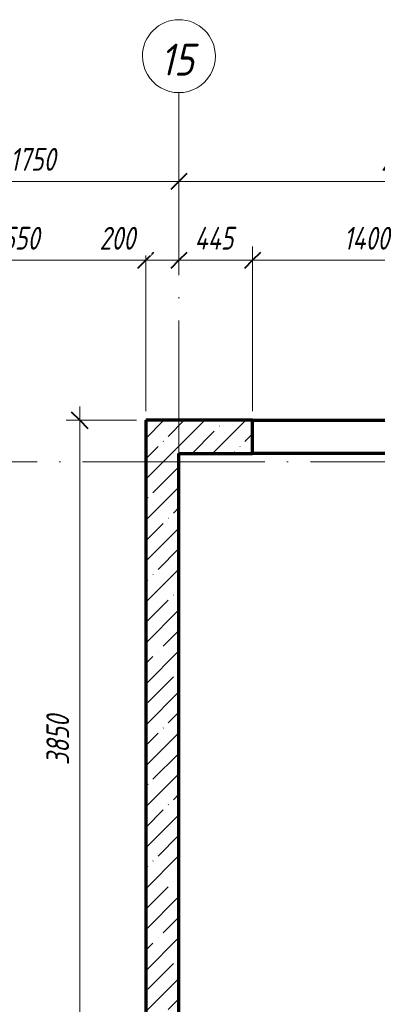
# Model space of a CAD drawing. Header units: millimetres. Extents: x 25602 to 56438, y 6682 to 19066.
# Tile 11 of 14: x 46289 to 48448, y 13128 to 19066. Entities that reach past the tile are written whole.
import ezdxf

# ---------------------------------------------------------------- set-up
doc = ezdxf.new("R2010")
doc.units = ezdxf.units.MM
doc.linetypes.add('ADSK_Линия сетки', pattern=[1375, 1100, -137.5, 0, -137.5])
for name, color, linetype, lineweight in [('A-____-____-DIMS', 211, 'Continuous', 9), ('A-____-____-DIMS-55', 211, 'Continuous', 9), ('A-WALL-____-MCUT', 113, 'Continuous', 50), ('A-WALL-____-OTLN', 113, 'Continuous', 20), ('A-WALL-____-PATT', 111, 'Continuous', 50), ('S-GRID-____-IDEN', 1, 'Continuous', 20), ('S-GRID-____-OTLN', 1, 'Continuous', 9)]:
    doc.layers.add(name, color=color, linetype=linetype, lineweight=lineweight)
doc.styles.add('GOST Common_I', font='GOST Common Italic.ttf', dxfattribs={"width": 0.9, "height": 192.5})
doc.styles.add('GOST Common_I_1', font='GOST Common Italic.ttf', dxfattribs={"width": 0.8, "height": 137.5})
doc.dimstyles.new('ADSK_Округление_5мм__Узкий_', dxfattribs={"dimscale": 304.8, "dimtxt": 0.453694, "dimasz": 0.324803, "dimexe": 0.270669, "dimexo": 0.000592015, "dimgap": 0.072178, "dimtad": 1, "dimdec": 0, "dimlfac": 304.8, "dimrnd": 5, "dimdsep": 46, "dimtxsty": 'GOST Common_I_1', "dimblk1": 'OBLIQUE', "dimblk2": 'OBLIQUE', "dimsah": 1, "dimcen": 0.09, "dimdle": 0.270669, "dimazin": 0, "dimtfac": 1, "dimtdec": 4, "dimtix": 1, "dimtmove": 1, "dimatfit": 3, "dimfxl": 1, "dimtvp": 1, "dimtfill": 1, "dimtolj": 1, "dimtzin": 0, "dimlwd": 20, "dimlwe": 20, "dimarcsym": 2})
doc.dimstyles.new('ADSK_Округление_5мм__Узкий__1', dxfattribs={"dimscale": 304.8, "dimtxt": 0.453694, "dimasz": 0.324803, "dimexe": 0.270669, "dimexo": 0.000592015, "dimgap": 0.072178, "dimtad": 1, "dimdec": 0, "dimlfac": 304.8, "dimrnd": 5, "dimdsep": 46, "dimtxsty": 'GOST Common_I_1', "dimblk1": 'OBLIQUE', "dimblk2": 'OBLIQUE', "dimsah": 1, "dimcen": 0.09, "dimdle": 0.270669, "dimazin": 0, "dimtfac": 1, "dimtdec": 4, "dimtix": 1, "dimtmove": 0, "dimatfit": 3, "dimfxl": 1, "dimtvp": 1, "dimtfill": 1, "dimtolj": 1, "dimtzin": 0, "dimlwd": 20, "dimlwe": 20, "dimarcsym": 2})
pattern_1 = [(45, (16130.72, 8588.57), (-123.4785, 123.4785), []), (45, (16254.2, 8588.57), (-123.4785, 123.4785), [218.281, -43.656, 1.844, -41.812])]

# ---------------------------------------------------------------- blocks, each defined once
blk = doc.blocks.new('Ось сетки - Круг_Ø8 мм-6408-КЖ1_ПЭ_ВЭ15_Опалубка_Стены')
at = {"layer": 'S-GRID-____-IDEN'}
for start, end in [(90, 270), (270, 90)]:
    blk.add_arc((25822.1, 9000), 220, start, end, dxfattribs=at)
blk = doc.blocks.new('DIMBLOCK22-КЖ1_ПЭ_ВЭ15_Опалубка_Стены')
at = {"layer": 'A-____-____-DIMS-55', "lineweight": 40}
for p, q in [((45500, 18090.7), (45549.5, 18140.2)), ((47250, 18090.7), (47299.5, 18140.2)), ((45500, 18090.7), (45450.5, 18041.2)), ((47250, 18090.7), (47200.5, 18041.2))]:
    blk.add_line(p, q, dxfattribs=at)
at = {"layer": 'A-____-____-DIMS-55', "lineweight": 20}
for p, q in [((45500, 18090.7), (45500, 18105.7)), ((45500, 18090.7), (47250, 18090.7)), ((45500, 18090.7), (45500, 18008.2)), ((47250, 18090.7), (47250, 18105.7)), ((47250, 18090.7), (47250, 18008.2))]:
    blk.add_line(p, q, dxfattribs=at)
at = {"layer": 'A-____-____-DIMS-55', "color": 0, "lineweight": 20, "insert": (46230.9, 18292.4), "char_height": 137.5, "width": 345.949, "attachment_point": 1, "line_spacing_factor": 1.022761, "style": 'GOST Common_I_1', "bg_fill": 3, "box_fill_scale": 1.25, "bg_fill_color": 256, "bg_fill_true_color": 13158600, "bg_fill_transparency": 0}
blk.add_mtext('1750', dxfattribs=at)
blk = doc.blocks.new('_Oblique')
at = {"color": 0, "linetype": 'ByBlock', "lineweight": -2}
blk.add_line((-0.5, -0.5), (0.5, 0.5), dxfattribs=at)
blk = doc.blocks.new('DIMBLOCK23-КЖ1_ПЭ_ВЭ15_Опалубка_Стены')
at = {"layer": 'A-____-____-DIMS-55', "lineweight": 40}
for p, q in [((47250, 18090.7), (47299.5, 18140.2)), ((50000, 18090.7), (50049.5, 18140.2)), ((47250, 18090.7), (47200.5, 18041.2)), ((50000, 18090.7), (49950.5, 18041.2))]:
    blk.add_line(p, q, dxfattribs=at)
at = {"layer": 'A-____-____-DIMS-55', "lineweight": 20}
for p, q in [((47250, 18090.7), (47250, 18105.7)), ((47250, 18090.7), (50000, 18090.7)), ((47250, 18090.7), (47250, 18008.2)), ((50000, 18090.7), (50000, 18105.7)), ((50000, 18090.7), (50000, 18008.2))]:
    blk.add_line(p, q, dxfattribs=at)
at = {"layer": 'A-____-____-DIMS-55', "color": 0, "lineweight": 20, "insert": (48470.3, 18292.4), "char_height": 137.5, "width": 371.262, "attachment_point": 1, "line_spacing_factor": 1.022761, "style": 'GOST Common_I_1', "bg_fill": 3, "box_fill_scale": 1.25, "bg_fill_color": 256, "bg_fill_true_color": 13158600, "bg_fill_transparency": 0}
blk.add_mtext('2750', dxfattribs=at)
blk = doc.blocks.new('DIMBLOCK59-КЖ1_ПЭ_ВЭ15_Опалубка_Стены')
at = {"layer": 'A-____-____-DIMS-55', "lineweight": 40}
for p, q in [((46651.7, 16650), (46602.2, 16699.5)), ((46651.7, 16650), (46701.2, 16600.5)), ((46651.7, 12800), (46602.2, 12849.5)), ((46651.7, 12800), (46701.2, 12750.5))]:
    blk.add_line(p, q, dxfattribs=at)
at = {"layer": 'A-____-____-DIMS-55', "lineweight": 20}
for p, q in [((46651.7, 12800), (46651.7, 16732.5)), ((46651.7, 16650), (46569.2, 16650)), ((46651.7, 16650), (46995, 16650)), ((46651.7, 12800), (46636.7, 12800)), ((46651.7, 12800), (46734.2, 12800))]:
    blk.add_line(p, q, dxfattribs=at)
at = {"layer": 'A-____-____-DIMS-55', "color": 0, "lineweight": 20, "insert": (46450, 14570.3), "char_height": 137.5, "width": 371.262, "attachment_point": 1, "rotation": 90, "line_spacing_factor": 1.022761, "style": 'GOST Common_I_1', "bg_fill": 3, "box_fill_scale": 1.25, "bg_fill_color": 256, "bg_fill_true_color": 13158600, "bg_fill_transparency": 0}
blk.add_mtext('3850', dxfattribs=at)
blk = doc.blocks.new('DIMBLOCK70-КЖ1_ПЭ_ВЭ15_Опалубка_Стены')
at = {"layer": 'A-____-____-DIMS-55', "lineweight": 20}
for p, q in [((47050, 17615.1), (47050, 17697.6)), ((45417.5, 17615.1), (47050, 17615.1)), ((45500, 17615.1), (45500, 17630.1)), ((45500, 17615.1), (45500, 17532.6)), ((47050, 17615.1), (47050, 16705))]:
    blk.add_line(p, q, dxfattribs=at)
at = {"layer": 'A-____-____-DIMS-55', "lineweight": 40}
for p, q in [((45500, 17615.1), (45549.5, 17664.6)), ((47050, 17615.1), (47099.5, 17664.6)), ((45500, 17615.1), (45450.5, 17565.6)), ((47050, 17615.1), (47000.5, 17565.6))]:
    blk.add_line(p, q, dxfattribs=at)
at = {"layer": 'A-____-____-DIMS-55', "color": 0, "lineweight": 20, "insert": (46130.9, 17816.8), "char_height": 137.5, "width": 345.949, "attachment_point": 1, "line_spacing_factor": 1.022761, "style": 'GOST Common_I_1', "bg_fill": 3, "box_fill_scale": 1.25, "bg_fill_color": 256, "bg_fill_true_color": 13158600, "bg_fill_transparency": 0}
blk.add_mtext('1550', dxfattribs=at)
blk = doc.blocks.new('DIMBLOCK71-КЖ1_ПЭ_ВЭ15_Опалубка_Стены')
at = {"layer": 'A-____-____-DIMS-55', "lineweight": 20}
for p, q in [((47050, 17615.1), (47050, 17697.6)), ((46770.6, 17615.1), (47030.2, 17615.1)), ((47030.2, 17615.1), (47150, 17615.1)), ((47050, 17615.1), (47250, 17615.1)), ((47050, 17615.1), (47050, 16705)), ((47250, 17615.1), (47250, 17630.1)), ((47250, 17615.1), (47250, 17532.6))]:
    blk.add_line(p, q, dxfattribs=at)
at = {"layer": 'A-____-____-DIMS-55', "lineweight": 40}
for p, q in [((47050, 17615.1), (47099.5, 17664.6)), ((47250, 17615.1), (47299.5, 17664.6)), ((47050, 17615.1), (47000.5, 17565.6)), ((47250, 17615.1), (47200.5, 17565.6))]:
    blk.add_line(p, q, dxfattribs=at)
at = {"layer": 'A-____-____-DIMS-55', "color": 0, "lineweight": 20, "insert": (46770.6, 17816.8), "char_height": 137.5, "width": 278.447, "attachment_point": 1, "line_spacing_factor": 1.022761, "style": 'GOST Common_I_1', "bg_fill": 3, "box_fill_scale": 1.25, "bg_fill_color": 256, "bg_fill_true_color": 13158600, "bg_fill_transparency": 0}
blk.add_mtext('200', dxfattribs=at)
blk = doc.blocks.new('DIMBLOCK72-КЖ1_ПЭ_ВЭ15_Опалубка_Стены')
at = {"layer": 'A-____-____-DIMS-55', "lineweight": 20}
for p, q in [((47695, 17615.1), (47695, 17697.6)), ((47250, 17615.1), (47250, 17630.1)), ((47250, 17615.1), (47695, 17615.1)), ((47250, 17615.1), (47250, 17532.6)), ((47695, 17615.1), (47695, 16705))]:
    blk.add_line(p, q, dxfattribs=at)
at = {"layer": 'A-____-____-DIMS-55', "lineweight": 40}
for p, q in [((47250, 17615.1), (47299.5, 17664.6)), ((47695, 17615.1), (47744.5, 17664.6)), ((47250, 17615.1), (47200.5, 17565.6)), ((47695, 17615.1), (47645.5, 17565.6))]:
    blk.add_line(p, q, dxfattribs=at)
at = {"layer": 'A-____-____-DIMS-55', "color": 0, "lineweight": 20, "insert": (47344.8, 17816.8), "char_height": 137.5, "width": 306.573, "attachment_point": 1, "line_spacing_factor": 1.022761, "style": 'GOST Common_I_1', "bg_fill": 3, "box_fill_scale": 1.25, "bg_fill_color": 256, "bg_fill_true_color": 13158600, "bg_fill_transparency": 0}
blk.add_mtext('445', dxfattribs=at)
blk = doc.blocks.new('DIMBLOCK73-КЖ1_ПЭ_ВЭ15_Опалубка_Стены')
at = {"layer": 'A-____-____-DIMS-55', "lineweight": 20}
for p, q in [((47695, 17615.1), (47695, 17697.6)), ((49095, 17615.1), (49095, 17697.6)), ((47695, 17615.1), (49095, 17615.1)), ((47695, 17615.1), (47695, 16705)), ((49095, 17615.1), (49095, 16705))]:
    blk.add_line(p, q, dxfattribs=at)
at = {"layer": 'A-____-____-DIMS-55', "lineweight": 40}
for p, q in [((47695, 17615.1), (47744.5, 17664.6)), ((49095, 17615.1), (49144.5, 17664.6)), ((47695, 17615.1), (47645.5, 17565.6)), ((49095, 17615.1), (49045.5, 17565.6))]:
    blk.add_line(p, q, dxfattribs=at)
at = {"layer": 'A-____-____-DIMS-55', "color": 0, "lineweight": 20, "insert": (48245, 17816.8), "char_height": 137.5, "width": 360.012, "attachment_point": 1, "line_spacing_factor": 1.022761, "style": 'GOST Common_I_1', "bg_fill": 3, "box_fill_scale": 1.25, "bg_fill_color": 256, "bg_fill_true_color": 13158600, "bg_fill_transparency": 0}
blk.add_mtext('1400', dxfattribs=at)

msp = doc.modelspace()

# ---------------------------------------------------------------- hatches: boundary and pattern name
at = {"layer": 'A-WALL-____-PATT', "lineweight": 9}
h = msp.add_hatch(dxfattribs=at)
h.set_pattern_fill('FP_1', color=256, style=0, pattern_type=2)
h.set_pattern_definition(pattern_1)
h.paths.add_polyline_path([(47050, 16450.001), (47695, 16450.001), (47695, 16650.001), (47050, 16650.001)])
h.paths.add_polyline_path([(49095, 16450.001), (54200, 16450.001), (54200, 16650.001), (49095, 16650.001)])
h = msp.add_hatch(dxfattribs=at)
h.set_pattern_fill('FP_1', color=256, style=0, pattern_type=2)
h.set_pattern_definition(pattern_1)
h.paths.add_polyline_path([(47250, 9000), (47250, 16450.001), (47050, 16450.001), (47050, 9000)])

# ---------------------------------------------------------------- linework, layer by layer
at = {"layer": 'A-WALL-____-MCUT', "lineweight": 70}
for p, q in [((47695, 16650.001), (47050, 16650.001)), ((47050, 16650.001), (47050, 9000)), ((47695, 16450.001), (47695, 16650.001)), ((47250, 16450.001), (47695, 16450.001)), ((47250, 9000), (47250, 16450.001))]:
    msp.add_line(p, q, dxfattribs=at)
at = {"layer": 'A-WALL-____-OTLN', "lineweight": 70}
for p, q in [((47695, 16650.001), (49094.9504, 16650.001)), ((49095, 16450.001), (47695, 16450.001))]:
    msp.add_line(p, q, dxfattribs=at)
at = {"layer": 'S-GRID-____-OTLN', "linetype": 'ADSK_Линия сетки'}
for p, q in [((47250, 18626.091), (47250, 7131.6051)), ((26042.1355, 16400.001), (55820.5055, 16400.001))]:
    msp.add_line(p, q, dxfattribs=at)

# ---------------------------------------------------------------- block references
at = {"layer": 'S-GRID-____-IDEN', "rotation": 269.9999999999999}
msp.add_blockref('Ось сетки - Круг_Ø8 мм-6408-КЖ1_ПЭ_ВЭ15_Опалубка_Стены', (38250, 44668.2266), dxfattribs=at)

# ---------------------------------------------------------------- texts
at = {"layer": 'S-GRID-____-IDEN', "lineweight": 9, "insert": (47137.3494, 18921.5946), "char_height": 192.5, "width": 265.879659, "attachment_point": 1, "style": 'GOST Common_I'}
msp.add_mtext('15', dxfattribs=at)

# ---------------------------------------------------------------- next in the draw order: dimensions: what is measured, and where the dimension line sits
at = {"layer": 'A-____-____-DIMS', "lineweight": 20}
dim = msp.add_linear_dim(base=(47250, 18090.677), p1=(45500, 18160.6805), p2=(47250, 18160.6805), dimstyle='ADSK_Округление_5мм__Узкий__1', override={"dimpost": '<>', "dimfxl": 1750}, dxfattribs=at)
dim.commit()
dim.dimension.update_dxf_attribs({"geometry": 'DIMBLOCK22-КЖ1_ПЭ_ВЭ15_Опалубка_Стены', "text_midpoint": (46375, 18181.427)})
dim = msp.add_linear_dim(base=(46651.6785, 16650.001), p1=(46581.6749, 12800.001), p2=(47050, 16650.001), angle=90, dimstyle='ADSK_Округление_5мм__Узкий__1', override={"dimpost": '<>', "dimfxl": 3878.379607}, dxfattribs=at)
dim.commit()
dim.dimension.update_dxf_attribs({"geometry": 'DIMBLOCK59-КЖ1_ПЭ_ВЭ15_Опалубка_Стены', "text_midpoint": (46560.0431, 14725.001)})

# ---------------------------------------------------------------- next in the draw order: dimensions: what is measured, and where the dimension line sits
for base, p1, p2, override, picture, middle in [((50000, 18090.677), (47250, 18160.6805), (50000, 18160.6805), {"dimpost": '<>', "dimfxl": 2750}, 'DIMBLOCK23-КЖ1_ПЭ_ВЭ15_Опалубка_Стены', (48625, 18181.427)), ((47050, 17615.1196), (45500, 17685.1231), (47050, 16650.001), {"dimpost": '<>', "dimfxl": 1863.861001}, 'DIMBLOCK70-КЖ1_ПЭ_ВЭ15_Опалубка_Стены', (46275, 17706.755))]:
    dim = msp.add_linear_dim(base=base, p1=p1, p2=p2, dimstyle='ADSK_Округление_5мм__Узкий__1', override=override, dxfattribs=at)
    dim.commit()
    dim.dimension.update_dxf_attribs({"geometry": picture, "text_midpoint": middle})

# ---------------------------------------------------------------- next in the draw order: dimensions: what is measured, and where the dimension line sits
dim = msp.add_linear_dim(base=(47250, 17615.1196), p1=(47050, 16650.001), p2=(47250, 17685.1231), dimstyle='ADSK_Округление_5мм__Узкий_', override={"dimpost": '<>', "dimfxl": 1054.26649}, dxfattribs=at)
dim.commit()
dim.dimension.update_dxf_attribs({"geometry": 'DIMBLOCK71-КЖ1_ПЭ_ВЭ15_Опалубка_Стены', "text_midpoint": (46909.8539, 17725.1418), "dimtype": 160})

# ---------------------------------------------------------------- next in the draw order: dimensions: what is measured, and where the dimension line sits
dim = msp.add_linear_dim(base=(47695, 17615.1196), p1=(47250, 17685.1231), p2=(47695, 16650.001), dimstyle='ADSK_Округление_5мм__Узкий__1', override={"dimpost": '<>', "dimfxl": 1126.722163}, dxfattribs=at)
dim.commit()
dim.dimension.update_dxf_attribs({"geometry": 'DIMBLOCK72-КЖ1_ПЭ_ВЭ15_Опалубка_Стены', "text_midpoint": (47472.5, 17705.8696)})

# ---------------------------------------------------------------- next in the draw order: dimensions: what is measured, and where the dimension line sits
dim = msp.add_linear_dim(base=(49095, 17615.1196), p1=(47695, 16650.001), p2=(49095, 16650.001), dimstyle='ADSK_Округление_5мм__Узкий__1', override={"dimpost": '<>', "dimfxl": 1400}, dxfattribs=at)
dim.commit()
dim.dimension.update_dxf_attribs({"geometry": 'DIMBLOCK73-КЖ1_ПЭ_ВЭ15_Опалубка_Стены', "text_midpoint": (48395, 17706.755)})

doc.saveas('drawing.dxf')
